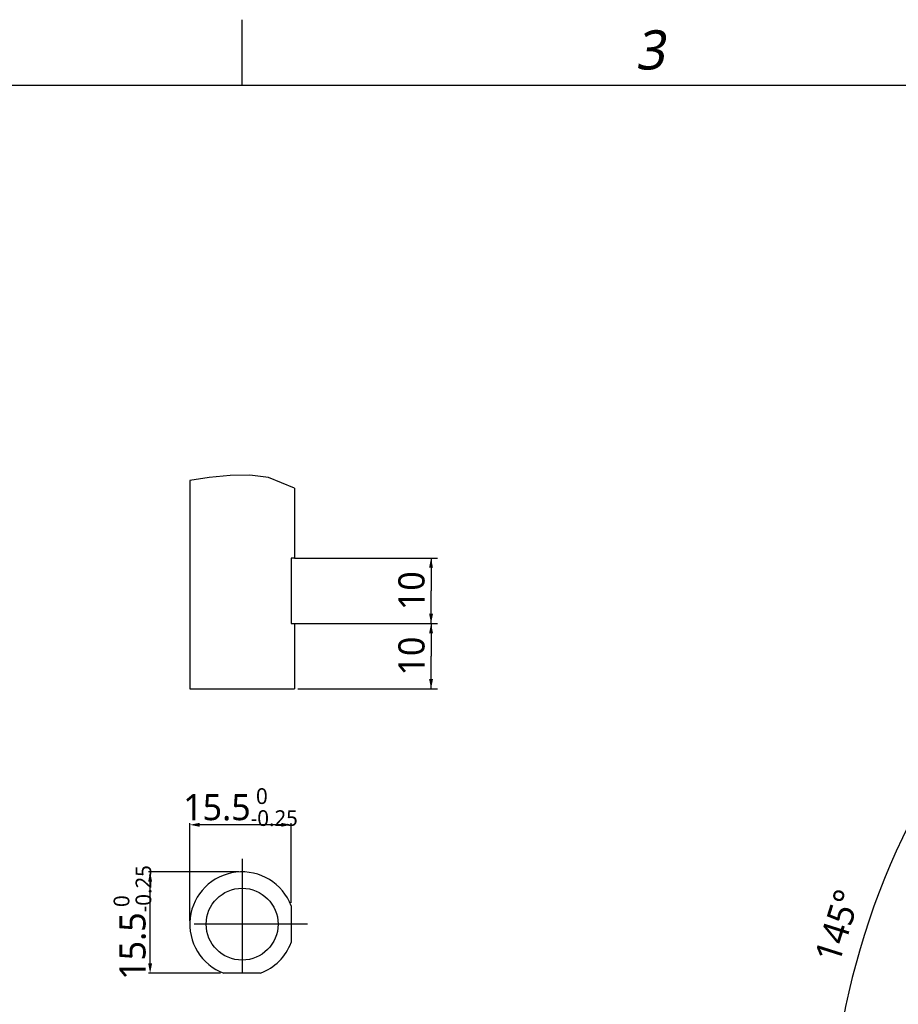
# Model space of a CAD drawing. Header units: millimetres. Extents: x 16 to 3344, y 34 to 2360.
# Tile 34 of 127: x 1091 to 1628, y 1734 to 2336. Entities that reach past the tile are written whole.
import ezdxf

# ---------------------------------------------------------------- set-up
doc = ezdxf.new("R2010")
doc.units = ezdxf.units.MM
doc.header["$LTSCALE"] = 185.02
doc.header["$PDMODE"] = 3
doc.header["$PDSIZE"] = 0.3
doc.linetypes.add('CENTER', pattern=[0.6, 0.375, -0.075, 0.075, -0.075])
doc.layers.get('0').update_dxf_attribs({"linetype": 'CONTINUOUS'})
doc.layers.get('Defpoints').update_dxf_attribs({"linetype": 'CONTINUOUS'})
for name, color, linetype in [('A_VBL13', 7, 'CONTINUOUS'), ('DEFAULT_1', 7, 'CENTER'), ('SCREW_ASM_PBL14', 7, 'CONTINUOUS')]:
    doc.layers.add(name, color=color, linetype=linetype)
doc.styles.get("Standard").update_dxf_attribs({"font": 'malgun.ttf'})
doc.styles.add('TEXTSTYLE_2', font='malgun.ttf')
doc.dimstyles.new('DIMSTYLE_11', dxfattribs={"dimtxt": 16, "dimasz": 6, "dimexe": 1, "dimexo": 0.5, "dimgap": 1, "dimtad": 1, "dimlfac": 0.25, "dimdsep": 46, "dimtxsty": 'Standard', "dimblk": '_FILLED', "dimblk1": '_FILLED', "dimblk2": '_FILLED', "dimcen": 0.09, "dimclrt": 134, "dimazin": 2, "dimtp": 0.2, "dimtm": 0.2, "dimtfac": 1, "dimtofl": 0, "dimtmove": 0, "dimatfit": 3, "dimldrblk": '_FILLED', "dimfxl": 1, "dimtolj": 1, "dimarcsym": 0})
doc.dimstyles.new('DIMSTYLE_6', dxfattribs={"dimtxt": 16, "dimasz": 6, "dimexe": 1, "dimexo": 0.5, "dimgap": 4, "dimtad": 1, "dimdec": 1, "dimdsep": 46, "dimtxsty": 'Standard', "dimblk": '_FILLED', "dimblk1": '_FILLED', "dimblk2": '_FILLED', "dimcen": 0.09, "dimclrt": 134, "dimazin": 2, "dimtp": 0.5, "dimtm": 0.5, "dimtfac": 1, "dimtdec": 65535, "dimtofl": 0, "dimtmove": 0, "dimatfit": 3, "dimldrblk": '_FILLED', "dimfxl": 1, "dimtolj": 1, "dimarcsym": 0})
doc.dimstyles.new('DIMSTYLE_7', dxfattribs={"dimtxt": 16, "dimasz": 6, "dimexe": 1, "dimexo": 0.5, "dimgap": 1, "dimtad": 1, "dimlfac": 0.25, "dimdsep": 46, "dimtxsty": 'Standard', "dimblk": '_FILLED', "dimblk1": '_FILLED', "dimblk2": '_FILLED', "dimcen": 0.09, "dimclrt": 134, "dimazin": 2, "dimtol": 1, "dimtm": 0.25, "dimtfac": 0.6, "dimtofl": 0, "dimtmove": 0, "dimatfit": 3, "dimldrblk": '_FILLED', "dimfxl": 1, "dimtolj": 1, "dimarcsym": 0})

# ---------------------------------------------------------------- blocks, each defined once
blk = doc.blocks.new('_FILLED')
at = {"color": 0, "linetype": 'ByBlock'}
blk.add_solid([(0, 0), (-1, 0.2), (-1, -0.2)], dxfattribs=at)
blk = doc.blocks.new('*D9')
at = {"color": 0, "lineweight": -2, "transparency": 16777216}
for p, q in [((2040.09, 2042), (2040.09, 2094.59)), ((1809.51, 1310.7), (1779.35, 1267.62))]:
    blk.add_line(p, q, dxfattribs=at)
blk.add_arc((2040.09, 1640), 453.59, 90.7579, 234.2421, dxfattribs=at)
at = {"layer": 'Defpoints', "color": 0, "transparency": 16777216}
for p in [(2040.09, 2041.5), (2040.09, 2036.96), (1701.24, 1941.55), (1812.4, 1314.83), (1809.8, 1311.11)]:
    blk.add_point(p, dxfattribs=at)
at = {"color": 0, "lineweight": -2, "transparency": 16777216, "xscale": 6, "yscale": 6, "zscale": 6}
for p, rotation in [((2040.09, 2093.59), 0.3789481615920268), ((1779.92, 1268.44), 324.6210518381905)]:
    blk.add_blockref('_FILLED', p, dxfattribs=dict(at, rotation=rotation))
at = {"color": 134, "transparency": 16777216, "insert": (1583.33, 1784.02), "char_height": 16, "width": 47.4667, "attachment_point": 2, "rotation": 72.5, "line_spacing_factor": 0.9}
blk.add_mtext('\\A1;145°', dxfattribs=at)
blk = doc.blocks.new('*D11')
at = {"color": 0, "lineweight": -2, "transparency": 16777216}
for p, q in [((1194.67, 1784.67), (1194.67, 1844.47)), ((1250.67, 1843.47), (1200.67, 1843.47)), ((1256.67, 1795.8), (1256.67, 1844.47))]:
    blk.add_line(p, q, dxfattribs=at)
at = {"layer": 'Defpoints', "color": 0, "transparency": 16777216}
for p in [(1194.67, 1843.47), (1256.67, 1795.3), (1194.67, 1784.17)]:
    blk.add_point(p, dxfattribs=at)
at = {"color": 0, "lineweight": -2, "transparency": 16777216, "xscale": 6, "yscale": 6, "zscale": 6, "rotation": 180}
blk.add_blockref('_FILLED', (1194.67, 1843.47), dxfattribs=at)
at = {"color": 0, "lineweight": -2, "transparency": 16777216, "xscale": 6, "yscale": 6, "zscale": 6}
blk.add_blockref('_FILLED', (1256.67, 1843.47), dxfattribs=at)
at = {"color": 134, "transparency": 16777216, "insert": (1225.67, 1865.8), "char_height": 16, "attachment_point": 2, "line_spacing_factor": 0.9}
blk.add_mtext('\\A1;15.5{\\H9.6;\\S 0^ -0.25;}', dxfattribs=at)
blk = doc.blocks.new('*D12')
at = {"color": 0, "lineweight": -2, "transparency": 16777216}
for p, q in [((1224.67, 1814.67), (1169.38, 1814.67)), ((1170.38, 1758.67), (1170.38, 1808.67)), ((1213.53, 1752.67), (1169.38, 1752.67))]:
    blk.add_line(p, q, dxfattribs=at)
at = {"layer": 'Defpoints', "color": 0, "transparency": 16777216}
for p in [(1170.38, 1814.67), (1225.17, 1814.67), (1214.03, 1752.67)]:
    blk.add_point(p, dxfattribs=at)
at = {"color": 0, "lineweight": -2, "transparency": 16777216, "xscale": 6, "yscale": 6, "zscale": 6}
for p, rotation in [((1170.38, 1814.67), 90), ((1170.38, 1752.67), 270)]:
    blk.add_blockref('_FILLED', p, dxfattribs=dict(at, rotation=rotation))
at = {"color": 134, "transparency": 16777216, "insert": (1148.05, 1783.67), "char_height": 16, "attachment_point": 2, "rotation": 90, "line_spacing_factor": 0.9}
blk.add_mtext('\\A1;15.5{\\H9.6;\\S 0^ -0.25;}', dxfattribs=at)
blk = doc.blocks.new('*D33')
at = {"color": 134, "transparency": 16777216}
for p, q in [((441.56, 607), (527.18, 607)), ((523.18, 607), (523.18, 587)), ((523.18, 567), (523.18, 587)), ((441.56, 567), (527.18, 567))]:
    blk.add_line(p, q, dxfattribs=at)
at = {"color": 134, "transparency": 16777216, "xscale": 6, "yscale": 6, "zscale": 6}
for p, rotation in [((523.18, 607), 90), ((523.18, 567), 270)]:
    blk.add_blockref('_FILLED', p, dxfattribs=dict(at, rotation=rotation))
at = {"color": 134, "transparency": 16777216, "insert": (503.18, 587), "char_height": 16, "width": 24.5333, "attachment_point": 2, "rotation": 90, "line_spacing_factor": 0.9}
blk.add_mtext('10', dxfattribs=at)
blk = doc.blocks.new('*D34')
at = {"color": 134, "transparency": 16777216}
for p, q in [((439.56, 647), (527.18, 647)), ((523.18, 647), (523.18, 627)), ((523.18, 607), (523.18, 627)), ((439.56, 607), (527.18, 607))]:
    blk.add_line(p, q, dxfattribs=at)
at = {"color": 134, "transparency": 16777216, "xscale": 6, "yscale": 6, "zscale": 6}
for p, rotation in [((523.18, 647), 90), ((523.18, 607), 270)]:
    blk.add_blockref('_FILLED', p, dxfattribs=dict(at, rotation=rotation))
at = {"color": 134, "transparency": 16777216, "insert": (503.18, 627), "char_height": 16, "width": 24.5333, "attachment_point": 2, "rotation": 90, "line_spacing_factor": 0.9}
blk.add_mtext('10', dxfattribs=at)
blk = doc.blocks.new('SCREW_ASM_PBL14', base_point=(451.369, 630.756))
at = {"layer": 'SCREW_ASM_PBL14', "color": 7}
for p, q in [((375.558, 694.516), (375.558, 566.997)), ((439.558, 689.656), (439.558, 646.997)), ((437.558, 646.997), (437.558, 606.997)), ((439.558, 646.997), (437.558, 646.997)), ((437.558, 606.997), (439.558, 606.997)), ((439.558, 606.997), (439.558, 566.997)), ((375.558, 566.997), (439.558, 566.997))]:
    blk.add_line(p, q, dxfattribs=at)
at = {"layer": 'SCREW_ASM_PBL14', "color": 134}
for base, p1, p2, picture, middle in [((523.181, 606.997), (439.058, 646.997), (439.058, 606.997), '*D34', (523.181, 627.428)), ((523.181, 566.997), (441.058, 606.997), (441.058, 566.997), '*D33', (523.181, 587.428))]:
    dim = blk.add_linear_dim(base=base, p1=p1, p2=p2, angle=270, dimstyle='DIMSTYLE_11', dxfattribs=at)
    dim.commit()
    dim.dimension.update_dxf_attribs({"geometry": picture, "text_midpoint": middle, "dimtype": 160})
blk = doc.blocks.new('A_VBL13', base_point=(451.37, 630.76))
at = {"layer": 'SCREW_ASM_PBL14'}
blk.add_blockref('SCREW_ASM_PBL14', (451.37, 630.76), dxfattribs=at)

msp = doc.modelspace()

# ---------------------------------------------------------------- linework, layer by layer
at = {"color": 134}
for p, q in [((1226.667, 2296), (1226.667, 2336)), ((1206.548, 2055.84), (1194.667, 2054.186)), ((1219.311, 2057.079), (1206.548, 2055.84)), ((1231.295, 2057.316), (1219.311, 2057.079)), ((1242.714, 2055.84), (1231.295, 2057.316)), ((1258.667, 2049.326), (1242.714, 2055.84))]:
    msp.add_line(p, q, dxfattribs=at)
at = {"color": 7}
for p, q in [((200, 2296), (3280, 2296)), ((1256.667, 1793.802), (1256.667, 1771.531)), ((1237.802, 1752.667), (1215.531, 1752.667))]:
    msp.add_line(p, q, dxfattribs=at)
msp.add_circle((1226.667, 1782.667), 22, dxfattribs=at)
for start, end in [(20.364135, 249.635865), (290.364135, 339.635865)]:
    msp.add_arc((1226.667, 1782.667), 32, start, end, dxfattribs=at)
at = {"layer": 'DEFAULT_1', "color": 1}
for p, q in [((1226.667, 1822.667), (1226.667, 1742.667)), ((1266.667, 1782.667), (1186.667, 1782.667))]:
    msp.add_line(p, q, dxfattribs=at)

# ---------------------------------------------------------------- block references
at = {"layer": 'A_VBL13'}
msp.add_blockref('A_VBL13', (1270.478, 1990.426), dxfattribs=at)

# ---------------------------------------------------------------- texts
at = {"color": 134, "insert": (1467.375, 2329.527), "char_height": 24, "width": 27.6, "attachment_point": 1, "line_spacing_factor": 0.9, "style": 'TEXTSTYLE_2'}
msp.add_mtext('\\Q10.0;3', dxfattribs=at)

# ---------------------------------------------------------------- dimensions: what is measured, and where the dimension line sits
at = {"color": 134}
dim = msp.add_angular_dim_2l(base=(1701.244, 1941.547), line1=((2040.09, 2036.964), (2040.09, 2041.5)), line2=((1812.401, 1314.826), (1809.799, 1311.11)), dimstyle='DIMSTYLE_6', dxfattribs=at)
dim.commit()
dim.dimension.update_dxf_attribs({"geometry": '*D9', "text_midpoint": (1607.49, 1776.398), "dimtype": 162})
for base, p1, p2, angle, picture, middle in [((1194.667, 1843.47), (1256.667, 1795.302), (1194.667, 1784.167), 180, '*D11', (1225.667, 1843.47)), ((1170.383, 1814.667), (1214.031, 1752.667), (1225.167, 1814.667), 90, '*D12', (1170.383, 1783.667))]:
    dim = msp.add_linear_dim(base=base, p1=p1, p2=p2, angle=angle, dimstyle='DIMSTYLE_7', dxfattribs=at)
    dim.commit()
    dim.dimension.update_dxf_attribs({"geometry": picture, "text_midpoint": middle, "dimtype": 160})

doc.saveas('drawing.dxf')
